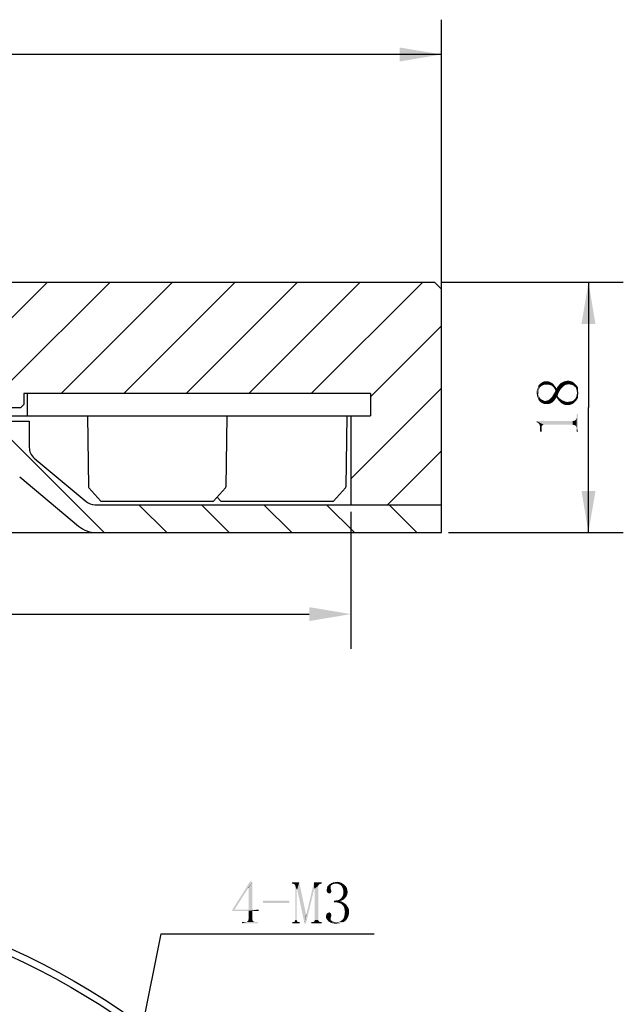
# Model space of a CAD drawing. Header units: millimetres. Extents: x 79 to 205, y 35 to 252.
# Tile 4 of 4: x 162 to 205, y 180 to 250. Entities that reach past the tile are written whole.
import ezdxf

# ---------------------------------------------------------------- set-up
doc = ezdxf.new("R2010")
doc.units = ezdxf.units.MM
doc.header["$LTSCALE"] = 23.1
doc.header["$PDMODE"] = 3
doc.header["$PDSIZE"] = 8
doc.layers.get('0').update_dxf_attribs({"linetype": 'CONTINUOUS'})
doc.layers.get('Defpoints').update_dxf_attribs({"linetype": 'CONTINUOUS'})
for name, color, linetype in [('00_COMPONENTS', 7, 'CONTINUOUS'), ('08_ALL_DRAFTS', 7, 'CONTINUOUS'), ('09_ALL_ROUNDS', 7, 'CONTINUOUS'), ('51__DRAFT_DIMS', 7, 'CONTINUOUS')]:
    doc.layers.add(name, color=color, linetype=linetype)
doc.styles.get("Standard").update_dxf_attribs({"font": 'simfang.ttf'})
doc.dimstyles.new('DIMSTYLE_1', dxfattribs={"dimtxt": 3, "dimasz": 3, "dimexe": 2.5, "dimexo": 0.5, "dimgap": 0.75, "dimtad": 1, "dimdsep": 46, "dimtxsty": 'STANDARD', "dimblk": '_FILLED', "dimblk1": '_FILLED', "dimblk2": '_FILLED', "dimcen": 0.09, "dimclrt": 3, "dimazin": 2, "dimtp": 0.3, "dimtm": 0.3, "dimtfac": 1, "dimtofl": 0, "dimtmove": 0, "dimatfit": 3, "dimldrblk": '_FILLED', "dimfxl": 1, "dimtolj": 1, "dimarcsym": 0})
doc.dimstyles.new('DIMSTYLE_2', dxfattribs={"dimtxt": 3, "dimasz": 3, "dimexe": 2.5, "dimexo": 0.5, "dimgap": 0.75, "dimtad": 1, "dimdsep": 46, "dimtxsty": 'STANDARD', "dimblk": '_FILLED', "dimblk1": '_FILLED', "dimblk2": '_FILLED', "dimcen": 0.09, "dimclrt": 3, "dimazin": 2, "dimtp": 0.2, "dimtm": 0.2, "dimtfac": 1, "dimtofl": 0, "dimtmove": 0, "dimatfit": 3, "dimldrblk": '_FILLED', "dimfxl": 1, "dimtolj": 1, "dimarcsym": 0})
doc.dimstyles.new('DIMSTYLE_4', dxfattribs={"dimtxt": 3, "dimasz": 3, "dimexe": 2.5, "dimexo": 0.5, "dimtad": 1, "dimdsep": 46, "dimtxsty": 'STANDARD', "dimblk": '_FILLED', "dimblk1": '_FILLED', "dimblk2": '_FILLED', "dimcen": 0.09, "dimclrt": 3, "dimazin": 2, "dimtp": 0.1, "dimtm": 0.1, "dimtfac": 1, "dimtofl": 0, "dimtmove": 0, "dimatfit": 1, "dimldrblk": '_FILLED', "dimfxl": 1, "dimtolj": 1, "dimarcsym": 0})

# ---------------------------------------------------------------- blocks, each defined once
blk = doc.blocks.new('_FILLED')
at = {"color": 0, "linetype": 'ByBlock'}
blk.add_solid([(0, 0), (-1, 0.167), (-1, -0.167)], dxfattribs=at)
blk = doc.blocks.new('*D1')
at = {"layer": '51__DRAFT_DIMS', "color": 4}
for p, q in [((87.411, 229.972), (87.411, 250.33)), ((192.411, 229.972), (192.411, 250.33)), ((87.411, 247.83), (139.911, 247.83)), ((192.411, 247.83), (139.911, 247.83))]:
    blk.add_line(p, q, dxfattribs=at)
at = {"layer": '51__DRAFT_DIMS', "color": 4, "xscale": 3, "yscale": 3, "zscale": 3, "rotation": 180}
blk.add_blockref('_FILLED', (87.411, 247.83), dxfattribs=at)
at = {"layer": '51__DRAFT_DIMS', "color": 4, "xscale": 3, "yscale": 3, "zscale": 3}
blk.add_blockref('_FILLED', (192.411, 247.83), dxfattribs=at)
blk = doc.blocks.new('*D3')
at = {"layer": '51__DRAFT_DIMS', "color": 4}
for p, q in [((192.411, 231.472), (205.462, 231.472)), ((202.962, 231.472), (202.962, 222.472)), ((202.962, 213.472), (202.962, 222.472)), ((192.911, 213.472), (205.462, 213.472))]:
    blk.add_line(p, q, dxfattribs=at)
at = {"layer": '51__DRAFT_DIMS', "color": 4, "xscale": 3, "yscale": 3, "zscale": 3}
for p, rotation in [((202.962, 231.472), 90), ((202.962, 213.472), 270)]:
    blk.add_blockref('_FILLED', p, dxfattribs=dict(at, rotation=rotation))
blk = doc.blocks.new('*D5')
at = {"layer": '51__DRAFT_DIMS', "color": 4}
for p, q in [((168.485, 165.461), (172.272, 184.655)), ((172.272, 184.655), (175.772, 184.655)), ((175.772, 184.655), (187.584, 184.655))]:
    blk.add_line(p, q, dxfattribs=at)
at = {"layer": '51__DRAFT_DIMS', "color": 4, "xscale": 3, "yscale": 3, "zscale": 3, "rotation": 258.8411369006}
blk.add_blockref('_FILLED', (168.485, 165.461), dxfattribs=at)
blk = doc.blocks.new('*D6')
at = {"color": 4}
for p, q in [((102.481, 183.661), (91.074, 183.661)), ((105.981, 183.661), (102.481, 183.661)), ((116.808, 168.358), (105.981, 183.661))]:
    blk.add_line(p, q, dxfattribs=at)
at = {"color": 4, "xscale": 3, "yscale": 3, "zscale": 3, "rotation": 305.2806346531}
blk.add_blockref('_FILLED', (116.808, 168.358), dxfattribs=at)
blk = doc.blocks.new('*D10')
at = {"layer": '51__DRAFT_DIMS', "color": 0, "lineweight": -2}
for p, q in [((93.911, 214.972), (93.911, 205.118)), ((185.911, 214.972), (185.911, 205.118)), ((96.911, 207.618), (182.911, 207.618))]:
    blk.add_line(p, q, dxfattribs=at)
at = {"layer": 'Defpoints', "color": 0}
for p in [(93.911, 215.472), (185.911, 215.472), (185.911, 207.618)]:
    blk.add_point(p, dxfattribs=at)
at = {"layer": '51__DRAFT_DIMS', "color": 0, "linetype": 'ByBlock', "lineweight": -2, "xscale": 3, "yscale": 3, "zscale": 3, "rotation": 180}
blk.add_blockref('_FILLED', (93.911, 207.618), dxfattribs=at)
at = {"layer": '51__DRAFT_DIMS', "color": 0, "linetype": 'ByBlock', "lineweight": -2, "xscale": 3, "yscale": 3, "zscale": 3}
blk.add_blockref('_FILLED', (185.911, 207.618), dxfattribs=at)
at = {"layer": '51__DRAFT_DIMS', "color": 3, "insert": (139.911, 209.885), "char_height": 3, "attachment_point": 5}
blk.add_mtext('\\A1;92', dxfattribs=at)

msp = doc.modelspace()

# ---------------------------------------------------------------- hatches: boundary and pattern name
h = msp.add_hatch()
h.set_pattern_fill('ANSI31', color=256)
h.paths.add_polyline_path([(93.91087, 221.87195), (92.51087, 221.87195), (92.51087, 223.47195), (117.16087, 223.47195), (117.41087, 223.47195), (117.41087, 222.67195), (117.61087, 222.47195), (118.41087, 222.47195), (118.41087, 230.97195), (117.91087, 231.47195), (87.91087, 231.47195), (87.41087, 230.97195), (87.41087, 215.47195), (93.91087, 215.47195)])
h.paths.add_polyline_path([(192.41087, 215.47195), (192.41087, 230.97195), (191.91087, 231.47195), (161.91087, 231.47195), (161.41087, 230.97195), (161.41087, 222.47195), (162.21087, 222.47195), (162.41087, 222.67195), (162.41087, 223.47195), (162.66087, 223.47195), (187.3108, 223.47195), (187.3108, 221.87195), (185.91087, 221.87195), (185.91087, 215.47195)])
h = msp.add_hatch()
h.set_pattern_fill('ANSI31', color=256, angle=90)
h.paths.add_polyline_path([(192.41087, 213.47195), (192.41087, 215.47195), (185.91087, 215.47195), (167.53607, 215.47195, -0.17632698), (166.89328, 215.70591), (163.16809, 218.83172, -0.22169466), (162.81087, 219.59776), (162.81087, 221.47195), (161.41087, 221.47195), (161.41087, 219.01962, 0.22169466), (162.1253, 217.48753), (166.35324, 213.93987, 0.17632698), (167.63881, 213.47195)])

# ---------------------------------------------------------------- linework, layer by layer
at = {"color": 7}
for p, q in [((117.01087, 221.47195), (162.81087, 221.47195)), ((162.81087, 221.47195), (162.81087, 219.59776)), ((163.16809, 218.83172), (166.89328, 215.70591)), ((162.1253, 217.48753), (166.35324, 213.93987)), ((167.53607, 215.47195), (192.41087, 215.47195)), ((192.41087, 213.47195), (192.41087, 215.47195)), ((87.41087, 213.47195), (192.41087, 213.47195))]:
    msp.add_line(p, q, dxfattribs=at)
for p, q in [((166.99135, 221.87195), (176.99135, 221.87195)), ((175.60848, 221.87195), (185.60848, 221.87195)), ((167.94136, 215.73237), (167.0834, 216.70071)), ((176.04135, 215.73237), (176.89931, 216.70071)), ((184.65848, 215.73237), (185.51644, 216.70071)), ((176.55848, 215.73237), (176.29992, 216.0242)), ((167.94136, 215.73237), (176.04135, 215.73237)), ((176.55848, 215.73237), (184.65848, 215.73237))]:
    msp.add_line(p, q)
for centre, radius, start, end in [((163.81087, 219.59776), 1, 180, 230), ((167.53607, 216.47195), 1, 230, 270), ((167.63881, 215.47195), 2, 230, 270)]:
    msp.add_arc(centre, radius, start, end, dxfattribs=at)
at = {"layer": '00_COMPONENTS', "color": 7}
for p, q in [((87.91087, 231.47195), (191.91087, 231.47195)), ((191.91087, 231.47195), (192.41087, 230.97195)), ((192.41087, 213.47195), (192.41087, 230.97195)), ((187.31087, 223.47195), (162.41087, 223.47195)), ((162.41087, 223.47195), (162.41087, 222.67195)), ((162.66087, 223.47195), (162.66087, 221.87195)), ((187.3108, 223.41704), (187.3108, 221.87195)), ((187.31087, 223.47195), (187.31087, 221.87195)), ((117.61087, 222.47195), (162.21087, 222.47195)), ((162.21087, 222.47195), (162.41087, 222.67195)), ((92.51087, 221.87195), (187.31087, 221.87195)), ((185.91087, 221.87195), (185.91087, 215.47195)), ((87.41087, 213.47195), (192.41087, 213.47195))]:
    msp.add_line(p, q, dxfattribs=at)
for radius in [52.5, 52]:
    msp.add_circle((139.91087, 135.70469), radius, dxfattribs=at)
at = {"layer": '08_ALL_DRAFTS', "color": 7}
for p, q in [((166.99135, 221.87195), (167.05368, 216.77063)), ((176.99135, 221.87195), (176.92903, 216.77063)), ((185.60848, 221.87195), (185.54616, 216.77063))]:
    msp.add_line(p, q, dxfattribs=at)
at = {"layer": '09_ALL_ROUNDS', "color": 7}
for centre, start, end in [((167.15367, 216.77186), 180.7, 225.35), ((176.82903, 216.77186), 314.65, 359.3), ((185.44616, 216.77186), 314.65, 359.3)]:
    msp.add_arc(centre, 0.1, start, end, dxfattribs=at)
at = {"layer": '51__DRAFT_DIMS', "color": 3}
for points in [[(199.63431, 224.04227), (199.564, 224.22977), (199.68119, 224.30008)], [(199.68119, 224.30008), (199.7515, 224.08914), (199.63431, 224.04227)], [(199.7515, 224.08914), (199.68119, 224.30008), (199.82181, 224.34695)], [(199.82181, 224.34695), (199.84525, 224.11258), (199.7515, 224.08914)], [(199.96244, 224.11258), (199.84525, 224.11258), (199.82181, 224.34695)], [(199.96244, 224.11258), (199.82181, 224.34695), (199.96244, 224.34695)], [(199.96244, 224.34695), (200.05619, 224.34695), (200.07962, 224.11258)], [(199.96244, 224.34695), (200.07962, 224.11258), (199.96244, 224.11258)], [(200.07962, 224.11258), (200.05619, 224.34695), (200.14994, 224.32352)], [(200.14994, 224.32352), (200.17337, 224.08914), (200.07962, 224.11258)], [(200.24369, 224.0657), (200.17337, 224.08914), (200.14994, 224.32352)], [(200.24369, 224.0657), (200.14994, 224.32352), (200.24369, 224.27664)], [(201.11087, 223.92508), (201.04056, 224.2532), (201.13431, 224.30008)], [(201.13431, 224.30008), (201.20462, 224.01883), (201.11087, 223.92508)], [(201.20462, 224.01883), (201.13431, 224.30008), (201.2515, 224.34695)], [(201.2515, 224.34695), (201.32181, 224.08914), (201.20462, 224.01883)], [(201.32181, 224.08914), (201.2515, 224.34695), (201.36869, 224.37039)], [(201.36869, 224.37039), (201.41556, 224.11258), (201.32181, 224.08914)], [(201.41556, 224.11258), (201.36869, 224.37039), (201.48587, 224.39383)], [(201.48587, 224.39383), (201.53275, 224.13602), (201.41556, 224.11258)], [(201.64994, 224.11258), (201.53275, 224.13602), (201.48587, 224.39383)], [(201.64994, 224.11258), (201.48587, 224.39383), (201.64994, 224.37039)], [(201.64994, 224.37039), (201.76712, 224.08914), (201.64994, 224.11258)], [(201.76712, 224.08914), (201.64994, 224.37039), (201.79056, 224.32352)], [(201.79056, 224.32352), (201.88431, 224.04227), (201.76712, 224.08914)], [(201.88431, 224.04227), (201.79056, 224.32352), (201.90775, 224.2532)], [(199.25931, 223.36258), (199.23587, 223.55008), (199.25931, 223.71414)], [(199.30619, 223.19852), (199.25931, 223.71414), (199.30619, 223.8782)], [(199.25931, 223.71414), (199.30619, 223.19852), (199.25931, 223.36258)], [(199.35306, 223.05789), (199.30619, 223.8782), (199.35306, 224.01883)], [(199.30619, 223.8782), (199.35306, 223.05789), (199.30619, 223.19852)], [(199.42337, 223.80789), (199.35306, 224.01883), (199.44681, 224.13602)], [(199.35306, 223.05789), (199.35306, 224.01883), (199.3765, 223.38602)], [(199.3765, 223.55008), (199.3765, 223.38602), (199.35306, 224.01883)], [(199.3765, 223.6907), (199.3765, 223.55008), (199.35306, 224.01883)], [(199.42337, 223.80789), (199.3765, 223.6907), (199.35306, 224.01883)], [(199.44681, 224.13602), (199.47025, 223.90164), (199.42337, 223.80789)], [(199.54056, 223.97195), (199.44681, 224.13602), (199.564, 224.22977)], [(199.54056, 223.97195), (199.47025, 223.90164), (199.44681, 224.13602)], [(199.564, 224.22977), (199.63431, 224.04227), (199.54056, 223.97195)], [(200.24369, 224.27664), (200.33744, 224.01883), (200.24369, 224.0657)], [(200.33744, 224.01883), (200.24369, 224.27664), (200.33744, 224.22977)], [(200.33744, 224.22977), (200.40775, 223.94852), (200.33744, 224.01883)], [(200.40775, 223.94852), (200.33744, 224.22977), (200.43119, 224.15945)], [(200.43119, 224.15945), (200.47806, 223.8782), (200.40775, 223.94852)], [(200.47806, 223.8782), (200.43119, 224.15945), (200.5015, 224.0657)], [(200.5015, 224.0657), (200.52494, 223.80789), (200.47806, 223.8782)], [(200.59525, 223.6907), (200.52494, 223.80789), (200.5015, 224.0657)], [(200.59525, 223.6907), (200.5015, 224.0657), (200.59525, 223.94852)], [(200.59525, 223.08133), (200.52494, 223.52664), (200.59525, 223.6907)], [(200.59525, 223.6907), (200.59525, 223.94852), (200.66556, 223.19852)], [(200.66556, 223.19852), (200.59525, 223.94852), (200.66556, 223.83133)], [(200.59525, 223.6907), (200.66556, 223.19852), (200.59525, 223.08133)], [(200.73587, 223.29227), (200.66556, 223.83133), (200.73587, 223.94852)], [(200.66556, 223.83133), (200.73587, 223.08133), (200.66556, 223.19852)], [(200.73587, 223.29227), (200.73587, 223.08133), (200.66556, 223.83133)], [(200.80619, 223.5032), (200.73587, 223.94852), (200.82962, 224.0657)], [(200.73587, 223.94852), (200.80619, 223.5032), (200.73587, 223.29227)], [(200.82962, 224.0657), (200.89994, 223.66727), (200.80619, 223.5032)], [(200.89994, 223.66727), (200.82962, 224.0657), (200.92337, 224.18289)], [(200.92337, 224.18289), (200.99369, 223.80789), (200.89994, 223.66727)], [(200.99369, 223.80789), (200.92337, 224.18289), (201.04056, 224.2532)], [(201.04056, 224.2532), (201.11087, 223.92508), (200.99369, 223.80789)], [(201.90775, 224.2532), (201.95462, 223.97195), (201.88431, 224.04227)], [(201.95462, 223.97195), (201.90775, 224.2532), (202.02494, 224.13602)], [(202.02494, 224.13602), (202.04837, 223.90164), (201.95462, 223.97195)], [(202.09525, 223.78445), (202.04837, 223.90164), (202.02494, 224.13602)], [(202.11869, 223.66727), (202.09525, 223.78445), (202.02494, 224.13602)], [(202.11869, 223.66727), (202.02494, 224.13602), (202.14212, 224.01883)], [(202.14212, 224.01883), (202.14212, 223.5032), (202.11869, 223.66727)], [(202.14212, 223.5032), (202.14212, 224.01883), (202.21244, 223.17508)], [(202.21244, 223.33914), (202.21244, 223.17508), (202.14212, 224.01883)], [(202.21244, 223.6907), (202.21244, 223.33914), (202.14212, 224.01883)], [(202.21244, 223.6907), (202.14212, 224.01883), (202.21244, 223.8782)], [(202.21244, 223.6907), (202.23587, 223.5032), (202.21244, 223.33914)], [(199.3765, 223.38602), (199.44681, 222.91727), (199.35306, 223.05789)], [(199.3765, 223.38602), (199.39994, 223.26883), (199.44681, 222.91727)], [(199.44681, 222.91727), (199.39994, 223.26883), (199.47025, 223.15164)], [(199.47025, 223.15164), (199.564, 222.82352), (199.44681, 222.91727)], [(199.47025, 223.15164), (199.54056, 223.08133), (199.564, 222.82352)], [(199.564, 222.82352), (199.54056, 223.08133), (199.63431, 223.01102)], [(199.63431, 223.01102), (199.68119, 222.7532), (199.564, 222.82352)], [(199.68119, 222.7532), (199.63431, 223.01102), (199.70462, 222.98758)], [(199.70462, 222.98758), (199.82181, 222.70633), (199.68119, 222.7532)], [(199.70462, 222.98758), (199.79837, 222.9407), (199.82181, 222.70633)], [(199.82181, 222.70633), (199.79837, 222.9407), (199.89212, 222.9407)], [(199.89212, 222.9407), (199.96244, 222.70633), (199.82181, 222.70633)], [(199.96244, 222.70633), (199.89212, 222.9407), (199.98587, 222.96414)], [(199.98587, 222.96414), (200.05619, 222.70633), (199.96244, 222.70633)], [(200.05619, 222.70633), (199.98587, 222.96414), (200.07962, 222.98758)], [(200.07962, 222.98758), (200.17337, 222.72977), (200.05619, 222.70633)], [(200.17337, 222.72977), (200.07962, 222.98758), (200.17337, 223.05789)], [(200.26712, 222.77664), (200.17337, 223.05789), (200.26712, 223.15164)], [(200.17337, 223.05789), (200.26712, 222.77664), (200.17337, 222.72977)], [(200.36087, 222.82352), (200.26712, 223.15164), (200.36087, 223.24539)], [(200.26712, 223.15164), (200.36087, 222.82352), (200.26712, 222.77664)], [(200.43119, 222.89383), (200.36087, 223.24539), (200.43119, 223.38602)], [(200.36087, 223.24539), (200.43119, 222.89383), (200.36087, 222.82352)], [(200.52494, 222.98758), (200.43119, 223.38602), (200.52494, 223.52664)], [(200.43119, 223.38602), (200.52494, 222.98758), (200.43119, 222.89383)], [(200.52494, 223.52664), (200.59525, 223.08133), (200.52494, 222.98758)], [(200.73587, 223.29227), (200.80619, 223.19852), (200.82962, 222.96414)], [(200.73587, 223.29227), (200.82962, 222.96414), (200.73587, 223.08133)], [(200.82962, 222.96414), (200.80619, 223.19852), (200.8765, 223.1282)], [(200.8765, 223.1282), (200.92337, 222.87039), (200.82962, 222.96414)], [(200.92337, 222.87039), (200.8765, 223.1282), (200.97025, 223.05789)], [(200.97025, 223.05789), (201.01712, 222.77664), (200.92337, 222.87039)], [(201.01712, 222.77664), (200.97025, 223.05789), (201.064, 222.98758)], [(201.064, 222.98758), (201.13431, 222.70633), (201.01712, 222.77664)], [(201.13431, 222.70633), (201.064, 222.98758), (201.18119, 222.9407)], [(201.18119, 222.9407), (201.2515, 222.65945), (201.13431, 222.70633)], [(201.2515, 222.65945), (201.18119, 222.9407), (201.27494, 222.89383)], [(201.27494, 222.89383), (201.36869, 222.63602), (201.2515, 222.65945)], [(201.36869, 222.63602), (201.27494, 222.89383), (201.39212, 222.87039)], [(201.39212, 222.87039), (201.50931, 222.63602), (201.36869, 222.63602)], [(201.50931, 222.63602), (201.39212, 222.87039), (201.50931, 222.87039)], [(201.64994, 222.65945), (201.50931, 222.87039), (201.64994, 222.89383)], [(201.50931, 222.87039), (201.64994, 222.65945), (201.50931, 222.63602)], [(201.64994, 222.89383), (201.76712, 222.91727), (201.79056, 222.70633)], [(201.64994, 222.89383), (201.79056, 222.70633), (201.64994, 222.65945)], [(201.79056, 222.70633), (201.76712, 222.91727), (201.88431, 222.96414)], [(201.88431, 222.96414), (201.90775, 222.77664), (201.79056, 222.70633)], [(201.90775, 222.77664), (201.88431, 222.96414), (201.95462, 223.05789)], [(201.95462, 223.05789), (202.02494, 222.89383), (201.90775, 222.77664)], [(202.02494, 222.89383), (201.95462, 223.05789), (202.04837, 223.15164)], [(202.04837, 223.15164), (202.14212, 223.03445), (202.02494, 222.89383)], [(202.04837, 223.15164), (202.09525, 223.26883), (202.14212, 223.03445)], [(202.09525, 223.26883), (202.11869, 223.38602), (202.14212, 223.03445)], [(202.14212, 223.03445), (202.11869, 223.38602), (202.14212, 223.5032)], [(202.14212, 223.5032), (202.21244, 223.17508), (202.14212, 223.03445)], [(199.23587, 221.48758), (199.28275, 221.39383), (199.23587, 221.41727)], [(199.35306, 221.34695), (199.28275, 221.39383), (199.23587, 221.48758)], [(199.39994, 221.30008), (199.35306, 221.34695), (199.23587, 221.48758)], [(199.61087, 221.13602), (199.39994, 221.30008), (199.23587, 221.48758)], [(199.65775, 221.18289), (199.61087, 221.13602), (199.23587, 221.48758)], [(199.70462, 221.20633), (199.65775, 221.18289), (199.23587, 221.48758)], [(199.7515, 221.22977), (199.70462, 221.20633), (199.23587, 221.48758)], [(201.83744, 221.22977), (199.7515, 221.22977), (199.23587, 221.48758)], [(201.83744, 221.22977), (199.23587, 221.48758), (201.83744, 221.48758)], [(201.90775, 221.20633), (201.83744, 221.48758), (201.90775, 221.51102)], [(201.83744, 221.48758), (201.90775, 221.20633), (201.83744, 221.22977)], [(201.90775, 221.51102), (201.95462, 221.20633), (201.90775, 221.20633)], [(201.95462, 221.20633), (201.90775, 221.51102), (201.95462, 221.51102)], [(202.0015, 221.18289), (201.95462, 221.51102), (202.0015, 221.53445)], [(201.95462, 221.51102), (202.0015, 221.18289), (201.95462, 221.20633)], [(202.04837, 221.13602), (202.0015, 221.53445), (202.04837, 221.58133)], [(202.0015, 221.53445), (202.04837, 221.13602), (202.0015, 221.18289)], [(202.07181, 221.08914), (202.04837, 221.58133), (202.07181, 221.6282)], [(202.04837, 221.58133), (202.07181, 221.08914), (202.04837, 221.13602)], [(202.09525, 221.04227), (202.07181, 221.6282), (202.09525, 221.67508)], [(202.07181, 221.6282), (202.09525, 221.04227), (202.07181, 221.08914)], [(202.11869, 220.97195), (202.09525, 221.67508), (202.11869, 221.74539)], [(202.09525, 221.67508), (202.11869, 220.97195), (202.09525, 221.04227)], [(202.11869, 221.8157), (202.11869, 222.0032), (202.21244, 220.73758)], [(202.21244, 220.73758), (202.11869, 222.0032), (202.21244, 222.0032)], [(202.11869, 221.74539), (202.11869, 221.8157), (202.21244, 220.73758)], [(202.11869, 220.97195), (202.11869, 221.74539), (202.21244, 220.73758)], [(199.61087, 221.04227), (199.44681, 221.22977), (199.39994, 221.30008)], [(199.61087, 221.13602), (199.61087, 221.04227), (199.39994, 221.30008)], [(199.61087, 221.04227), (199.47025, 221.15945), (199.44681, 221.22977)], [(199.61087, 220.73758), (199.49369, 221.08914), (199.47025, 221.15945)], [(199.61087, 221.04227), (199.61087, 220.73758), (199.47025, 221.15945)], [(199.49369, 220.99539), (199.49369, 221.08914), (199.61087, 220.73758)], [(199.49369, 220.90164), (199.49369, 220.99539), (199.61087, 220.73758)], [(199.49369, 220.90164), (199.61087, 220.73758), (199.49369, 220.73758)], [(202.11869, 220.90164), (202.11869, 220.97195), (202.21244, 220.73758)], [(202.11869, 220.90164), (202.21244, 220.73758), (202.11869, 220.73758)], [(178.81853, 188.38125), (178.53728, 187.93594), (177.38884, 186.36563)], [(178.81853, 188.38125), (177.38884, 186.36563), (178.65447, 188.38125)], [(178.56072, 187.93594), (178.53728, 187.93594), (178.81853, 188.38125)], [(178.56072, 186.38907), (178.56072, 187.93594), (178.81853, 188.38125)], [(178.56072, 186.38907), (178.81853, 188.38125), (178.81853, 186.38907)], [(182.19353, 188.33438), (181.6779, 188.24063), (181.6779, 188.33438)], [(181.74822, 188.24063), (181.6779, 188.24063), (182.19353, 188.33438)], [(181.81853, 188.21719), (181.74822, 188.24063), (182.19353, 188.33438)], [(181.8654, 188.19375), (181.81853, 188.21719), (182.19353, 188.33438)], [(181.88884, 188.14688), (181.8654, 188.19375), (182.19353, 188.33438)], [(181.91228, 188.1), (181.88884, 188.14688), (182.19353, 188.33438)], [(182.00603, 187.84219), (181.91228, 188.1), (182.19353, 188.33438)], [(182.0529, 187.84219), (182.00603, 187.84219), (182.19353, 188.33438)], [(182.0529, 187.84219), (182.19353, 188.33438), (182.68572, 186.0375)], [(183.27165, 187.88906), (182.70915, 186.0375), (183.24822, 188.33438)], [(183.24822, 188.33438), (183.81072, 188.33438), (183.62322, 188.19375)], [(183.24822, 188.33438), (183.62322, 188.19375), (183.27165, 187.88906)], [(183.81072, 188.33438), (183.67009, 188.21719), (183.62322, 188.19375)], [(183.81072, 188.33438), (183.7404, 188.24063), (183.67009, 188.21719)], [(183.7404, 188.24063), (183.81072, 188.33438), (183.81072, 188.24063)], [(184.58415, 188.19375), (184.27947, 188.12344), (184.39665, 188.21719)], [(184.70134, 188.24063), (184.39665, 188.21719), (184.51384, 188.2875)], [(184.39665, 188.21719), (184.70134, 188.24063), (184.58415, 188.19375)], [(185.21697, 188.31094), (184.51384, 188.2875), (184.63103, 188.33438)], [(184.70134, 188.24063), (184.51384, 188.2875), (185.21697, 188.31094)], [(185.07634, 188.35781), (184.63103, 188.33438), (184.77165, 188.35781)], [(184.63103, 188.33438), (185.07634, 188.35781), (185.21697, 188.31094)], [(184.84197, 188.24063), (184.70134, 188.24063), (185.21697, 188.31094)], [(184.77165, 188.35781), (184.91228, 188.38125), (185.07634, 188.35781)], [(184.95915, 188.24063), (184.84197, 188.24063), (185.21697, 188.31094)], [(184.95915, 188.24063), (185.21697, 188.31094), (185.33415, 188.24063)], [(185.33415, 188.24063), (185.07634, 188.19375), (184.95915, 188.24063)], [(185.17009, 188.14688), (185.07634, 188.19375), (185.33415, 188.24063)], [(185.17009, 188.14688), (185.33415, 188.24063), (185.45134, 188.14688)], [(178.53728, 187.93594), (177.5529, 186.38907), (177.38884, 186.36563)], [(182.00603, 187.84219), (181.91228, 185.63906), (181.91228, 188.1)], [(181.91228, 185.63906), (182.00603, 187.84219), (182.00603, 185.63906)], [(182.68572, 186.0375), (182.56853, 185.40469), (182.0529, 187.84219)], [(182.56853, 185.40469), (182.70915, 186.0375), (183.27165, 187.88906)], [(182.56853, 185.40469), (183.27165, 187.88906), (182.68572, 185.40469)], [(183.62322, 188.19375), (183.57634, 188.14688), (183.27165, 187.88906)], [(183.57634, 188.14688), (183.57634, 188.1), (183.27165, 187.88906)], [(183.29509, 187.88906), (183.27165, 187.88906), (183.57634, 188.1)], [(183.29509, 185.63906), (183.29509, 187.88906), (183.57634, 188.1)], [(183.29509, 185.63906), (183.57634, 188.1), (183.57634, 185.63906)], [(184.44353, 187.88906), (184.16228, 187.79531), (184.18572, 187.9125)], [(184.44353, 187.88906), (184.46697, 187.84219), (184.16228, 187.79531)], [(184.46697, 187.84219), (184.46697, 187.81875), (184.16228, 187.79531)], [(184.16228, 187.79531), (184.46697, 187.81875), (184.4904, 187.77188)], [(184.4904, 187.77188), (184.16228, 187.725), (184.16228, 187.79531)], [(184.16228, 187.725), (184.4904, 187.77188), (184.51384, 187.725)], [(184.51384, 187.725), (184.18572, 187.67813), (184.16228, 187.725)], [(184.44353, 187.98281), (184.18572, 187.9125), (184.20915, 188.02969)], [(184.44353, 187.98281), (184.44353, 187.93594), (184.18572, 187.9125)], [(184.18572, 187.9125), (184.44353, 187.93594), (184.44353, 187.88906)], [(184.18572, 187.67813), (184.51384, 187.725), (184.4904, 187.65469)], [(184.4904, 187.65469), (184.18572, 187.63125), (184.18572, 187.67813)], [(184.23259, 187.60781), (184.18572, 187.63125), (184.4904, 187.65469)], [(184.46697, 188.1), (184.20915, 188.02969), (184.27947, 188.12344)], [(184.46697, 188.1), (184.44353, 188.05313), (184.20915, 188.02969)], [(184.20915, 188.02969), (184.44353, 188.05313), (184.44353, 187.98281)], [(184.23259, 187.60781), (184.4904, 187.65469), (184.46697, 187.60781)], [(184.46697, 187.60781), (184.27947, 187.56094), (184.23259, 187.60781)], [(184.58415, 188.19375), (184.51384, 188.14688), (184.27947, 188.12344)], [(184.27947, 188.12344), (184.51384, 188.14688), (184.46697, 188.1)], [(184.27947, 187.56094), (184.46697, 187.60781), (184.42009, 187.56094)], [(184.42009, 187.56094), (184.34978, 187.5375), (184.27947, 187.56094)], [(185.45134, 188.14688), (185.2404, 188.07656), (185.17009, 188.14688)], [(185.2404, 188.07656), (185.45134, 188.14688), (185.54509, 188.05313)], [(185.54509, 188.05313), (185.28728, 187.98281), (185.2404, 188.07656)], [(185.28728, 187.98281), (185.54509, 188.05313), (185.6154, 187.93594)], [(185.6154, 187.93594), (185.33415, 187.86563), (185.28728, 187.98281)], [(185.33415, 187.86563), (185.6154, 187.93594), (185.63884, 187.81875)], [(185.63884, 187.81875), (185.35759, 187.77188), (185.33415, 187.86563)], [(185.63884, 187.46719), (185.33415, 187.39688), (185.35759, 187.51406)], [(185.35759, 187.77188), (185.63884, 187.81875), (185.66228, 187.70156)], [(185.66228, 187.70156), (185.35759, 187.65469), (185.35759, 187.77188)], [(185.35759, 187.65469), (185.66228, 187.70156), (185.66228, 187.58438)], [(185.66228, 187.58438), (185.35759, 187.51406), (185.35759, 187.65469)], [(185.35759, 187.51406), (185.66228, 187.58438), (185.63884, 187.46719)], [(181.4904, 187.02188), (179.59197, 186.85781), (179.59197, 187.02188)], [(179.59197, 186.85781), (181.4904, 187.02188), (181.4904, 186.85781)], [(185.26384, 187.04531), (184.70134, 187.02188), (184.8654, 187.04531)], [(184.70134, 187.02188), (185.26384, 187.04531), (185.12322, 186.99844)], [(185.12322, 186.99844), (184.70134, 186.90469), (184.70134, 187.02188)], [(185.12322, 186.99844), (185.31072, 186.92813), (184.70134, 186.90469)], [(184.79509, 186.90469), (184.70134, 186.90469), (185.31072, 186.92813)], [(184.91228, 186.90469), (184.79509, 186.90469), (185.31072, 186.92813)], [(184.8654, 187.04531), (185.00603, 187.06875), (185.35759, 187.09219)], [(184.8654, 187.04531), (185.35759, 187.09219), (185.26384, 187.04531)], [(184.98259, 186.88125), (184.91228, 186.90469), (185.31072, 186.92813)], [(185.07634, 186.85781), (184.98259, 186.88125), (185.31072, 186.92813)], [(185.35759, 187.09219), (185.00603, 187.06875), (185.09978, 187.11563)], [(185.14665, 186.83438), (185.07634, 186.85781), (185.31072, 186.92813)], [(185.45134, 187.18594), (185.09978, 187.11563), (185.19353, 187.18594)], [(185.09978, 187.11563), (185.45134, 187.18594), (185.35759, 187.09219)], [(185.14665, 186.83438), (185.31072, 186.92813), (185.45134, 186.83438)], [(185.45134, 186.83438), (185.21697, 186.81094), (185.14665, 186.83438)], [(185.52165, 187.25625), (185.19353, 187.18594), (185.26384, 187.27969)], [(185.19353, 187.18594), (185.52165, 187.25625), (185.45134, 187.18594)], [(185.26384, 186.76406), (185.21697, 186.81094), (185.45134, 186.83438)], [(185.59197, 187.35), (185.26384, 187.27969), (185.33415, 187.39688)], [(185.26384, 187.27969), (185.59197, 187.35), (185.52165, 187.25625)], [(185.26384, 186.76406), (185.45134, 186.83438), (185.56853, 186.74063)], [(185.33415, 187.39688), (185.63884, 187.46719), (185.59197, 187.35)], [(178.81853, 186.38907), (179.28728, 186.38907), (177.38884, 186.36563)], [(178.56072, 186.38907), (178.81853, 186.38907), (177.38884, 186.36563)], [(177.5529, 186.38907), (178.56072, 186.38907), (177.38884, 186.36563)], [(177.38884, 186.29532), (177.38884, 186.36563), (179.28728, 186.38907)], [(178.56072, 186.29532), (177.38884, 186.29532), (179.28728, 186.38907)], [(178.81853, 186.29532), (178.56072, 186.29532), (179.28728, 186.38907)], [(178.81853, 186.29532), (178.56072, 185.70938), (178.56072, 186.29532)], [(178.56072, 185.70938), (178.81853, 186.29532), (178.81853, 185.70938)], [(178.81853, 186.29532), (179.28728, 186.38907), (179.28728, 186.29532)], [(184.46697, 186.10781), (184.4904, 186.0375), (184.13884, 186.01406)], [(184.46697, 186.10781), (184.13884, 186.01406), (184.18572, 186.10781)], [(184.39665, 186.15469), (184.44353, 186.13125), (184.18572, 186.10781)], [(184.39665, 186.15469), (184.18572, 186.10781), (184.25603, 186.15469)], [(184.18572, 186.10781), (184.44353, 186.13125), (184.46697, 186.10781)], [(184.37322, 186.17813), (184.25603, 186.15469), (184.32634, 186.17813)], [(184.25603, 186.15469), (184.37322, 186.17813), (184.39665, 186.15469)], [(185.56853, 186.74063), (185.31072, 186.71719), (185.26384, 186.76406)], [(185.38103, 186.62344), (185.31072, 186.71719), (185.56853, 186.74063)], [(185.38103, 186.62344), (185.56853, 186.74063), (185.63884, 186.62344)], [(185.63884, 186.62344), (185.4279, 186.50625), (185.38103, 186.62344)], [(185.63884, 186.62344), (185.70915, 186.52969), (185.4279, 186.50625)], [(185.4279, 186.50625), (185.70915, 186.52969), (185.75603, 186.4125)], [(185.75603, 186.4125), (185.45134, 186.36563), (185.4279, 186.50625)], [(185.45134, 186.36563), (185.75603, 186.4125), (185.77947, 186.29531)], [(185.77947, 186.29531), (185.47478, 186.225), (185.45134, 186.36563)], [(185.77947, 186.17813), (185.45134, 186.0375), (185.47478, 186.225)], [(185.45134, 186.0375), (185.77947, 186.17813), (185.75603, 186.0375)], [(185.47478, 186.225), (185.77947, 186.29531), (185.77947, 186.17813)], [(179.07634, 185.49844), (179.2404, 185.49844), (178.09197, 185.40469)], [(178.98259, 185.49844), (179.07634, 185.49844), (178.09197, 185.40469)], [(178.42009, 185.49844), (178.98259, 185.49844), (178.09197, 185.40469)], [(178.34978, 185.49844), (178.42009, 185.49844), (178.09197, 185.40469)], [(178.3029, 185.49844), (178.34978, 185.49844), (178.09197, 185.40469)], [(178.3029, 185.49844), (178.09197, 185.40469), (178.09197, 185.49844)], [(178.09197, 185.40469), (179.2404, 185.49844), (179.2404, 185.40469)], [(178.42009, 185.49844), (178.46697, 185.52188), (178.88884, 185.54531)], [(178.42009, 185.49844), (178.88884, 185.54531), (178.98259, 185.49844)], [(178.88884, 185.54531), (178.46697, 185.52188), (178.4904, 185.54531)], [(178.8654, 185.56875), (178.4904, 185.54531), (178.51384, 185.56875)], [(178.4904, 185.54531), (178.8654, 185.56875), (178.88884, 185.54531)], [(178.84197, 185.61563), (178.51384, 185.56875), (178.53728, 185.61563)], [(178.51384, 185.56875), (178.84197, 185.61563), (178.8654, 185.56875)], [(178.81853, 185.70938), (178.53728, 185.6625), (178.56072, 185.70938)], [(178.53728, 185.6625), (178.81853, 185.70938), (178.84197, 185.6625)], [(178.84197, 185.6625), (178.53728, 185.61563), (178.53728, 185.6625)], [(178.53728, 185.61563), (178.84197, 185.6625), (178.84197, 185.61563)], [(182.17009, 185.49844), (182.21697, 185.49844), (181.70134, 185.40469)], [(182.09978, 185.49844), (182.17009, 185.49844), (181.70134, 185.40469)], [(181.81853, 185.49844), (182.09978, 185.49844), (181.70134, 185.40469)], [(181.74822, 185.49844), (181.81853, 185.49844), (181.70134, 185.40469)], [(181.74822, 185.49844), (181.70134, 185.40469), (181.70134, 185.49844)], [(181.70134, 185.40469), (182.21697, 185.49844), (182.21697, 185.40469)], [(182.0529, 185.52188), (181.81853, 185.49844), (181.8654, 185.52188)], [(181.81853, 185.49844), (182.0529, 185.52188), (182.09978, 185.49844)], [(182.02947, 185.56875), (181.8654, 185.52188), (181.88884, 185.56875)], [(181.8654, 185.52188), (182.02947, 185.56875), (182.0529, 185.52188)], [(182.00603, 185.63906), (181.88884, 185.56875), (181.91228, 185.63906)], [(181.88884, 185.56875), (182.00603, 185.63906), (182.02947, 185.56875)], [(182.68572, 186.0375), (182.70915, 186.0375), (182.56853, 185.40469)], [(183.7404, 185.49844), (183.81072, 185.49844), (183.06072, 185.40469)], [(183.67009, 185.49844), (183.7404, 185.49844), (183.06072, 185.40469)], [(183.22478, 185.49844), (183.67009, 185.49844), (183.06072, 185.40469)], [(183.15447, 185.49844), (183.22478, 185.49844), (183.06072, 185.40469)], [(183.15447, 185.49844), (183.06072, 185.40469), (183.06072, 185.49844)], [(183.06072, 185.40469), (183.81072, 185.49844), (183.81072, 185.40469)], [(183.62322, 185.52188), (183.22478, 185.49844), (183.27165, 185.52188)], [(183.22478, 185.49844), (183.62322, 185.52188), (183.67009, 185.49844)], [(183.57634, 185.56875), (183.27165, 185.52188), (183.29509, 185.56875)], [(183.27165, 185.52188), (183.57634, 185.56875), (183.62322, 185.52188)], [(183.57634, 185.63906), (183.29509, 185.56875), (183.29509, 185.63906)], [(183.29509, 185.56875), (183.57634, 185.63906), (183.57634, 185.56875)], [(184.51384, 185.96719), (184.1154, 185.92031), (184.13884, 186.01406)], [(184.1154, 185.92031), (184.51384, 185.96719), (184.4904, 185.89688)], [(184.4904, 185.89688), (184.1154, 185.82656), (184.1154, 185.92031)], [(184.1154, 185.82656), (184.4904, 185.89688), (184.46697, 185.82656)], [(184.46697, 185.82656), (184.16228, 185.70938), (184.1154, 185.82656)], [(184.13884, 186.01406), (184.4904, 186.0375), (184.51384, 185.96719)], [(184.46697, 185.82656), (184.44353, 185.77969), (184.16228, 185.70938)], [(184.16228, 185.70938), (184.44353, 185.77969), (184.44353, 185.70938)], [(184.44353, 185.70938), (184.23259, 185.61563), (184.16228, 185.70938)], [(184.44353, 185.70938), (184.44353, 185.6625), (184.23259, 185.61563)], [(184.23259, 185.61563), (184.44353, 185.6625), (184.46697, 185.61563)], [(184.46697, 185.61563), (184.32634, 185.52188), (184.23259, 185.61563)], [(184.46697, 185.61563), (184.51384, 185.59219), (184.32634, 185.52188)], [(184.51384, 185.59219), (184.56072, 185.54531), (184.32634, 185.52188)], [(184.32634, 185.52188), (184.56072, 185.54531), (184.70134, 185.49844)], [(184.70134, 185.49844), (184.44353, 185.45156), (184.32634, 185.52188)], [(184.70134, 185.49844), (184.84197, 185.475), (184.44353, 185.45156)], [(184.44353, 185.45156), (184.84197, 185.475), (185.40447, 185.49844)], [(184.44353, 185.45156), (185.40447, 185.49844), (185.2404, 185.42813)], [(185.2404, 185.42813), (184.58415, 185.40469), (184.44353, 185.45156)], [(184.58415, 185.40469), (185.2404, 185.42813), (185.07634, 185.40469)], [(185.07634, 185.40469), (184.72478, 185.38125), (184.58415, 185.40469)], [(184.72478, 185.38125), (185.07634, 185.40469), (184.8654, 185.38125)], [(185.40447, 185.49844), (184.84197, 185.475), (185.00603, 185.49844)], [(185.40447, 185.49844), (185.00603, 185.49844), (185.12322, 185.52188)], [(185.12322, 185.52188), (185.21697, 185.59219), (185.54509, 185.61563)], [(185.12322, 185.52188), (185.54509, 185.61563), (185.40447, 185.49844)], [(185.54509, 185.61563), (185.21697, 185.59219), (185.31072, 185.6625)], [(185.63884, 185.73281), (185.31072, 185.6625), (185.38103, 185.75625)], [(185.31072, 185.6625), (185.63884, 185.73281), (185.54509, 185.61563)], [(185.70915, 185.87344), (185.38103, 185.75625), (185.4279, 185.89688)], [(185.38103, 185.75625), (185.70915, 185.87344), (185.63884, 185.73281)], [(185.75603, 186.0375), (185.4279, 185.89688), (185.45134, 186.0375)], [(185.4279, 185.89688), (185.75603, 186.0375), (185.70915, 185.87344)]]:
    msp.add_solid(points, dxfattribs=at)

# ---------------------------------------------------------------- dimensions: what is measured, and where the dimension line sits
at = {"color": 4}
dim = msp.add_diameter_dim_2p(p1=(116.8076, 168.358), p2=(163.01414, 103.05137), text='%%c<>', dimstyle='DIMSTYLE_4', override={"dimtih": 1, "dimtoh": 1, "dimpost": '<>'}, dxfattribs=at)
dim.commit()
dim.dimension.update_dxf_attribs({"geometry": '*D6', "text_midpoint": (92.57434, 184.41051), "dimtype": 163})
at = {"layer": '51__DRAFT_DIMS', "color": 4}
dim = msp.add_linear_dim(base=(192.41087, 247.8305), p1=(87.41087, 229.47195), p2=(192.41087, 229.47195), dimstyle='DIMSTYLE_1', dxfattribs=at)
dim.commit()
dim.dimension.update_dxf_attribs({"geometry": '*D1', "text_midpoint": (136.60619, 247.8305), "dimtype": 160})
dim = msp.add_linear_dim(base=(202.96244, 213.47195), p1=(191.91087, 231.47195), p2=(192.41087, 213.47195), angle=270, dimstyle='DIMSTYLE_2', dxfattribs=at)
dim.commit()
dim.dimension.update_dxf_attribs({"geometry": '*D3', "text_midpoint": (202.96244, 220.26883), "dimtype": 160})
dim = msp.add_linear_dim(base=(185.91087, 207.61783), p1=(93.91087, 215.47195), p2=(185.91087, 215.47195), dimstyle='DIMSTYLE_1', override={"dimtxsty": 'STANDARD', "dimldrblk": '_FILLED'}, dxfattribs=at)
dim.commit()
dim.dimension.update_dxf_attribs({"geometry": '*D10', "text_midpoint": (139.91087, 209.88497)})
dim = msp.add_diameter_dim_2p(p1=(168.48544, 165.4606), p2=(167.90485, 162.51732), text='4-M<>\\P ', dimstyle='DIMSTYLE_4', override={"dimtih": 1, "dimtoh": 1, "dimpost": '<>'}, dxfattribs=at)
dim.commit()
dim.dimension.update_dxf_attribs({"geometry": '*D5', "text_midpoint": (177.27165, 185.40469), "dimtype": 163})

doc.saveas('drawing.dxf')
